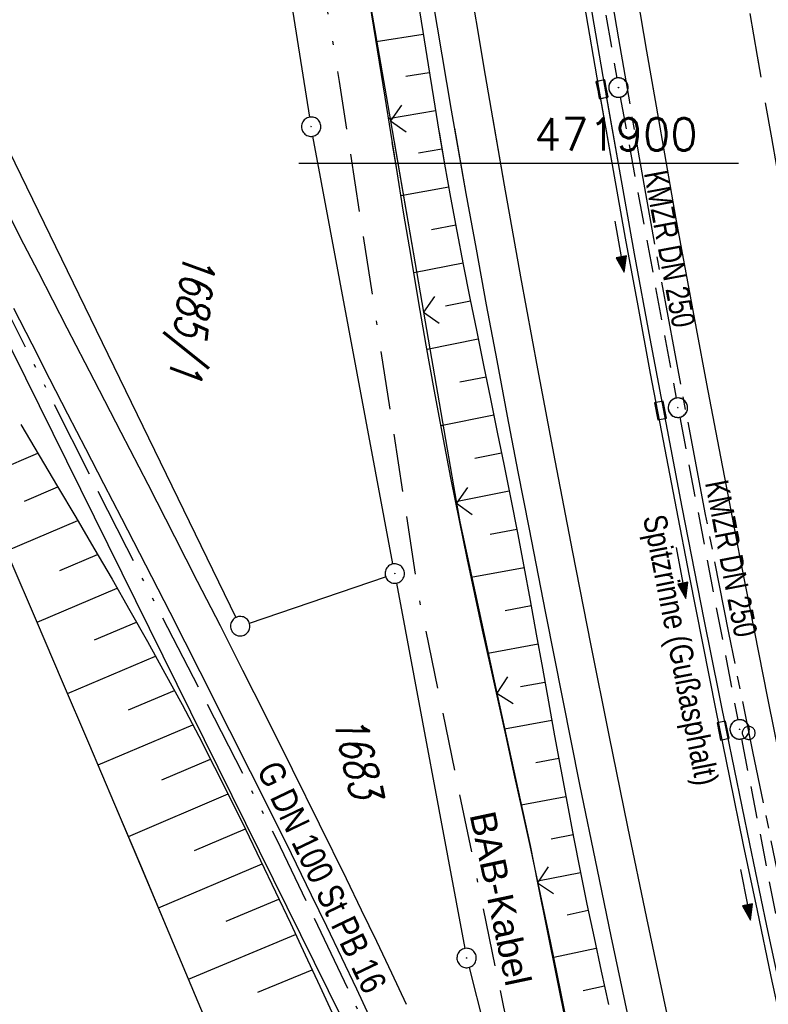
# Model space of a CAD drawing. Extents: x 510637 to 511182, y 471777 to 472747.
# Tile 4 of 42: x 510825 to 510883, y 471835 to 471911. Entities that reach past the tile are written whole.
import ezdxf
from ezdxf.enums import TextEntityAlignment as Align

# ---------------------------------------------------------------- set-up
doc = ezdxf.new("R2010")
doc.units = 0
doc.header["$LTSCALE"] = 10
doc.header["$MEASUREMENT"] = 0
for name, pattern in [('ACAD_ISO13W100', [37, 12, -3, 12, -3, 0.5, -3, 0.5, -3]), ('ACAD_ISO16W100', [73, 15, -6.5, 15, -6.5, 15, -7, 1, -7]), ('ACHSE', [5.5, 4, -0.5, 0.5, -0.5]), ('LT00', [0]), ('LT05', [0.7, 0.5, -0.2]), ('STRICHLINIE2', [0.375, 0.25, -0.125])]:
    doc.linetypes.add(name, pattern=pattern)
doc.layers.get('0').update_dxf_attribs({"linetype": 'LT00'})
for name, color, linetype in [('-AX-020', 250, 'ACHSE'), ('-Halt-Pfeil', 4, 'LT00'), ('-Haltung', 182, 'STRICHLINIE2'), ('-Haltungsbeschriftung', 182, 'LT00'), ('-ST-20-1', 250, 'LT00'), ('BAB-KABEL', 220, 'ACAD_ISO16W100'), ('BAB-KABEL_TEXT', 221, 'Continuous'), ('DFK_AB_L', 21, 'LT00'), ('DFK_AB_P', 7, 'LT00'), ('DFK_FLUR_NR', 250, 'LT00'), ('DFK_GZPKT', 250, 'LT00'), ('DFK_KATASTER', 250, 'LT00'), ('GASLTG', 250, 'ACAD_ISO13W100'), ('GASLTG_TEXT', 250, 'Continuous'), ('RINNE_TEXT', 11, 'Continuous'), ('V94_AFBR_BAB', 250, 'LT00'), ('V94_BOESCH', 250, 'LT00'), ('V94_BOSCHUNG', 250, 'LT00'), ('V94_KA_PRUF', 182, 'LT00'), ('V94_LD_MARK', 250, 'LT00'), ('V94_LG_MARK', 250, 'LT05'), ('V94_RINNE', 182, 'LT00'), ('V94_SINKK', 182, 'LT00'), ('V94_ZAUN', 40, 'LT00'), ('V95_AFBR_BAB', 250, 'LT00'), ('V95_BOESCH', 250, 'LT00'), ('V95_BOSCHUNG', 250, 'LT00'), ('V95_KA_PRUF', 182, 'LT00'), ('V95_LD_MARK', 250, 'LT00'), ('V95_LG_MARK', 250, 'LT05'), ('V95_RASTER', 250, 'LT00'), ('V95_RINNE', 182, 'LT00'), ('V95_SINKK', 182, 'LT00'), ('V95_ZAUN', 40, 'LT00')]:
    doc.layers.add(name, color=color, linetype=linetype)
doc.styles.add('Arial', font='ARIAL.TTF')
doc.styles.add('Beschrift', font='ARIAL.TTF')
doc.styles.add('Haltungsbeschriftung', font='ARIAL.TTF', dxfattribs={"width": 0.75})
doc.styles.get("Standard").update_dxf_attribs({"font": 'romans.shx'})
doc.styles.add('Versorgungsltg', font='ARIAL.TTF', dxfattribs={"width": 0.8, "height": 2})

# ---------------------------------------------------------------- blocks, each defined once
blk = doc.blocks.new('SYMB7010')
at = {"color": 0, "linetype": 'ByBlock'}
for points in [[(-0.031408, 0.499213), (-0.093728, 0.49134), (-0.15457, 0.475719), (-0.212975, 0.452595), (-0.268021, 0.422333), (-0.31884, 0.385411), (-0.36463, 0.342411), (-0.40467, 0.29401), (-0.438329, 0.240973), (-0.465074, 0.184136), (-0.484486, 0.124395), (-0.496256, 0.062692), (-0.5002, 0)], [(-0.5002, 0), (-0.496256, -0.062692), (-0.484486, -0.124395), (-0.465075, -0.184136), (-0.438329, -0.240973), (-0.404671, -0.29401), (-0.36463, -0.342411), (-0.31884, -0.385411), (-0.268021, -0.422333), (-0.212975, -0.452595), (-0.154571, -0.475719), (-0.093728, -0.49134), (-0.031408, -0.499213), (0.031408, -0.499213)], [(0.5002, 0), (0.496256, 0.062692), (0.484485, 0.124395), (0.465074, 0.184136), (0.438329, 0.240973), (0.40467, 0.29401), (0.36463, 0.342411), (0.31884, 0.385411), (0.268021, 0.422333), (0.212975, 0.452595), (0.15457, 0.475719), (0.093728, 0.49134), (0.031408, 0.499213), (-0.031408, 0.499213)], [(0.031408, -0.499213), (0.093728, -0.491341), (0.15457, -0.475719), (0.212975, -0.452595), (0.268021, -0.422333), (0.31884, -0.385411), (0.36463, -0.342411), (0.404671, -0.294011), (0.438329, -0.240974), (0.465075, -0.184136), (0.484486, -0.124395), (0.496256, -0.062692), (0.500201, 0)]]:
    blk.add_lwpolyline(points, dxfattribs=at)
blk = doc.blocks.new('SYMB0003')
at = {"color": 0, "linetype": 'ByBlock'}
for p, q in [((-0.015712, 0), (0.010166, 0.012015)), ((0, -0.021257), (-0.015712, 0)), ((0.010166, 0.012015), (0, -0.021257))]:
    blk.add_line(p, q, dxfattribs=at)
for points in [[(-0.031395, 0.499013), (-0.093691, 0.491144), (-0.154509, 0.475528), (-0.21289, 0.452414), (-0.267913, 0.422164), (-0.318712, 0.385257), (-0.364484, 0.342274), (-0.404509, 0.293893), (-0.438154, 0.240877), (-0.464888, 0.184062), (-0.484292, 0.124345), (-0.496058, 0.062667), (-0.5, 0)], [(-0.5, 0), (-0.496058, -0.062667), (-0.484292, -0.124345), (-0.464888, -0.184062), (-0.438154, -0.240877), (-0.404509, -0.293893), (-0.364485, -0.342274), (-0.318712, -0.385257), (-0.267914, -0.422164), (-0.21289, -0.452414), (-0.154509, -0.475529), (-0.093691, -0.491144), (-0.031395, -0.499014), (0.031395, -0.499014)], [(0.5, 0), (0.496057, 0.062667), (0.484292, 0.124345), (0.464888, 0.184062), (0.438153, 0.240877), (0.404509, 0.293893), (0.364484, 0.342274), (0.318712, 0.385257), (0.267913, 0.422164), (0.21289, 0.452414), (0.154509, 0.475528), (0.093691, 0.491144), (0.031395, 0.499013), (-0.031395, 0.499013)], [(0.031395, -0.499014), (0.093691, -0.491144), (0.154509, -0.475529), (0.21289, -0.452414), (0.267914, -0.422164), (0.318712, -0.385257), (0.364485, -0.342274), (0.404509, -0.293893), (0.438154, -0.240877), (0.464889, -0.184062), (0.484292, -0.124345), (0.496058, -0.062667), (0.5, 0)]]:
    blk.add_lwpolyline(points, dxfattribs=at)
blk = doc.blocks.new('SYMB0002')
at = {"color": 0, "linetype": 'ByBlock'}
for points in [[(-0.031395, 0.499013), (-0.093691, 0.491144), (-0.154509, 0.475528), (-0.21289, 0.452414), (-0.267913, 0.422164), (-0.318712, 0.385257), (-0.364484, 0.342274), (-0.404509, 0.293893), (-0.438154, 0.240877), (-0.464888, 0.184062), (-0.484292, 0.124345), (-0.496058, 0.062667), (-0.5, 0)], [(-0.5, 0), (-0.496058, -0.062667), (-0.484292, -0.124345), (-0.464888, -0.184062), (-0.438154, -0.240877), (-0.404509, -0.293893), (-0.364485, -0.342274), (-0.318712, -0.385257), (-0.267914, -0.422164), (-0.21289, -0.452414), (-0.154509, -0.475529), (-0.093691, -0.491144), (-0.031395, -0.499014), (0.031395, -0.499014)], [(0.5, 0), (0.496057, 0.062667), (0.484292, 0.124345), (0.464888, 0.184062), (0.438153, 0.240877), (0.404509, 0.293893), (0.364484, 0.342274), (0.318712, 0.385257), (0.267913, 0.422164), (0.21289, 0.452414), (0.154509, 0.475528), (0.093691, 0.491144), (0.031395, 0.499013), (-0.031395, 0.499013)], [(0.031395, -0.499014), (0.093691, -0.491144), (0.154509, -0.475529), (0.21289, -0.452414), (0.267914, -0.422164), (0.318712, -0.385257), (0.364485, -0.342274), (0.404509, -0.293893), (0.438154, -0.240877), (0.464889, -0.184062), (0.484292, -0.124345), (0.496058, -0.062667), (0.5, 0)]]:
    blk.add_lwpolyline(points, dxfattribs=at)
blk = doc.blocks.new('SYMB0652')
at = {"color": 0, "linetype": 'ByBlock'}
blk.add_lwpolyline([(-0.15, -0.075), (0.15, -0.075), (0.15, 0.075), (-0.15, 0.075), (-0.15, -0.075)], dxfattribs=at)
blk = doc.blocks.new('SYMB0024')
at = {"color": 0, "linetype": 'ByBlock'}
for p, q in [((-0.5, 0.5), (0, 0)), ((0, 0), (0.5, 0.5))]:
    blk.add_line(p, q, dxfattribs=at)
blk = doc.blocks.new('SYMB0070')
at = {"color": 0, "linetype": 'ByBlock'}
for p, q in [((-0.5, 0), (0.2, 0)), ((0.5, 0), (0.2, 0.1)), ((0.2, 0.1), (0.2, 0)), ((0.468, 0), (0.21, 0.086)), ((0.21, 0.086), (0.21, -0.086)), ((0.21, -0.086), (0.468, 0)), ((0.22, -0.072), (0.437, 0)), ((0.23, -0.058), (0.405, 0)), ((0.24, -0.045), (0.374, 0)), ((0.342, 0), (0.25, 0.031)), ((0.25, 0.031), (0.25, -0.031)), ((0.25, -0.031), (0.342, 0)), ((0.26, -0.017), (0.31, 0)), ((0.27, -0.003), (0.279, 0))]:
    blk.add_line(p, q, dxfattribs=at)
for points in [[(0.2, 0), (0.2, -0.1), (0.5, 0)], [(0.437, 0), (0.22, 0.072), (0.22, -0.072)], [(0.405, 0), (0.23, 0.058), (0.23, -0.058)], [(0.374, 0), (0.24, 0.045), (0.24, -0.045)], [(0.31, 0), (0.26, 0.017), (0.26, -0.017)], [(0.279, 0), (0.27, 0.003), (0.27, -0.003)]]:
    blk.add_lwpolyline(points, dxfattribs=at)

msp = doc.modelspace()

# ---------------------------------------------------------------- linework, layer by layer
at = {"layer": '-AX-020', "ltscale": 0.2, "flags": 128}
msp.add_lwpolyline([(511023.585, 472714.433), (511020.976, 472710.349), (511016.012, 472702.431), (511011.117, 472694.472), (511006.29, 472686.471), (511001.532, 472678.429), (510996.842, 472670.347), (510992.223, 472662.225), (510987.672, 472654.063), (510983.192, 472645.863), (510978.782, 472637.625), (510974.443, 472629.349), (510970.175, 472621.036), (510965.978, 472612.687), (510961.853, 472604.303), (510957.799, 472595.883), (510953.818, 472587.43), (510949.91, 472578.942), (510946.074, 472570.422), (510942.311, 472561.868), (510938.622, 472553.283), (510935.007, 472544.666), (510931.465, 472536.02), (510927.997, 472527.343), (510924.604, 472518.636), (510921.286, 472509.901), (510918.042, 472501.138), (510914.874, 472492.347), (510911.781, 472483.529), (510908.763, 472474.686), (510905.821, 472465.817), (510902.956, 472456.923), (510900.166, 472448.004), (510897.454, 472439.062), (510894.817, 472430.098), (510892.258, 472421.111), (510889.776, 472412.102), (510887.37, 472403.073), (510885.043, 472394.023), (510882.792, 472384.954), (510880.62, 472375.866), (510878.525, 472366.759), (510876.509, 472357.635), (510874.57, 472348.494), (510872.71, 472339.337), (510870.929, 472330.164), (510869.226, 472320.976), (510867.602, 472311.774), (510866.056, 472302.558), (510864.59, 472293.33), (510863.202, 472284.089), (510861.894, 472274.837), (510860.665, 472265.574), (510859.516, 472256.301), (510858.445, 472247.018), (510857.455, 472237.726), (510856.544, 472228.427), (510855.712, 472219.119), (510854.96, 472209.806), (510854.288, 472200.485), (510853.696, 472191.159), (510853.184, 472181.829), (510852.752, 472172.495), (510852.399, 472163.157), (510852.127, 472153.817), (510851.934, 472144.475), (510851.822, 472135.131), (510851.789, 472125.787), (510851.836, 472116.443), (510851.964, 472107.1), (510852.009, 472104.711), (510852.237, 472095.37), (510852.543, 472086.03), (510852.927, 472076.694), (510853.387, 472067.361), (510853.922, 472058.032), (510854.53, 472048.707), (510855.21, 472039.388), (510855.961, 472030.074), (510856.782, 472020.766), (510857.671, 472011.464), (510858.627, 472002.169), (510859.649, 471992.88), (510860.734, 471983.599), (510861.883, 471974.326), (510863.094, 471965.06), (510864.364, 471955.802), (510865.694, 471946.554), (510867.082, 471937.313), (510868.525, 471928.081), (510870.024, 471918.857), (510871.577, 471909.643), (510873.182, 471900.438), (510874.839, 471891.241), (510876.545, 471882.054), (510878.3, 471872.876), (510880.102, 471863.708), (510881.95, 471854.548), (510883.842, 471845.397), (510885.778, 471836.255), (510887.756, 471827.123), (510889.775, 471817.999), (510891.834, 471808.885), (510893.93, 471799.779), (510894.29, 471798.245)], dxfattribs=at)
at = {"layer": '-Haltung'}
for p, q in [((510867.395, 471929.922), (510871.454, 471906.602)), ((510871.72, 471905.126), (510876.043, 471881.857)), ((510876.322, 471880.383), (510880.816, 471856.991)), ((510881.1, 471855.518), (510885.599, 471832.398))]:
    msp.add_line(p, q, dxfattribs=at)
at = {"layer": 'BAB-KABEL', "ltscale": 0.03, "flags": 128}
msp.add_lwpolyline([(511002.276, 472716.921), (510983.876, 472687.185), (510959.577, 472643.761), (510934.3, 472604.326), (510904.804, 472574.327), (510913.914, 472558.288), (510911.702, 472550.665), (510911.228, 472549.239), (510895.971, 472514.712), (510882.655, 472477.924), (510872.403, 472460.753), (510857.497, 472432.352), (510836.101, 472381.12), (510836.281, 472368.894), (510832.944, 472355.972), (510830.181, 472332.026), (510848.219, 472325.537), (510838.512, 472271.416), (510831.965, 472215.431), (510830.702, 472169.392), (510828.833, 472118.665), (510829.075, 472067.625), (510833.949, 472011.739), (510842.444, 471951.437), (510849.978, 471906.34), (510856.18, 471866.272), (510867.229, 471812.821), (510870.202, 471801.057)], dxfattribs=at)
at = {"layer": 'DFK_AB_L'}
for p, q in [((510847.703, 471903.581), (510836.997, 471971.309)), ((510854.143, 471869.038), (510847.958, 471902.103)), ((510854.418, 471867.563), (510859.703, 471839.318)), ((510860.025, 471837.853), (510869.325, 471801.16))]:
    msp.add_line(p, q, dxfattribs=at)
at = {"layer": 'DFK_KATASTER'}
for p, q in [((510820.739, 471908.546), (510842.002, 471864.904)), ((510814.433, 471906.158), (510850.188, 471833.932)), ((510843.04, 471864.472), (510853.57, 471868.058))]:
    msp.add_line(p, q, dxfattribs=at)
at = {"layer": 'GASLTG', "ltscale": 0.05, "flags": 128}
msp.add_lwpolyline([(510864.003, 471801.781), (510861.124, 471810.981), (510858.561, 471818.798), (510854.878, 471827.359), (510845.16, 471847.744), (510833.546, 471870.289), (510820.88, 471895.409), (510815.24, 471907.038), (510808.358, 471924.03), (510802.872, 471939.393), (510802.872, 471939.394), (510798.877, 471951.675), (510793.309, 471966.521), (510784.312, 471985.424), (510781.453, 471991.407), (510778.337, 471998.292), (510771.885, 472013.183), (510768.45, 472022.051), (510766.762, 472026.94), (510765.708, 472032.523), (510765.073, 472039.474), (510765.007, 472043.672), (510765.497, 472052.735), (510767.03, 472075.695), (510768.152, 472090.498), (510768.954, 472106.367), (510769.793, 472115.591), (510770.667, 472126.567), (510771.317, 472148.212), (510771.584, 472157.803), (510771.097, 472167.013), (510769.348, 472174.788), (510767.647, 472179.412), (510763.262, 472188.418), (510757.58, 472201.108), (510751.263, 472211.431), (510743.882, 472222.106), (510737.555, 472230.63), (510732.717, 472236.298), (510725.099, 472246.12), (510721.861, 472251.101), (510719.59, 472257.553), (510718.778, 472259.466), (510717.405, 472264.423), (510716.346, 472272.744), (510715.921, 472281.649), (510715.979, 472283.898), (510715.887, 472284.674), (510717.412, 472290.695), (510722.259, 472309.767), (510722.713, 472313.225), (510723.168, 472322.553), (510723.115, 472323.592), (510721.849, 472330.197), (510719.118, 472338.66), (510716.169, 472345.621), (510715.251, 472348.079), (510710.6, 472357.015), (510707.862, 472361.495), (510701.865, 472369.636), (510700.872, 472370.864)], dxfattribs=at)
at = {"layer": 'V94_AFBR_BAB'}
for points in [[(510879.91, 471799.924), (510879.262, 471802.736), (510878.281, 471807.016), (510877.309, 471811.297), (510876.346, 471815.581), (510875.393, 471819.867), (510874.276, 471824.964), (510873.176, 471830.065), (510872.09, 471835.17), (510871.019, 471840.277), (510869.96, 471845.387), (510868.609, 471851.997), (510867.277, 471858.611), (510865.963, 471865.228), (510864.666, 471871.849), (510863.833, 471876.15), (510863.007, 471880.453), (510862.191, 471884.757), (510861.386, 471889.063), (510860.593, 471893.372), (510859.814, 471897.683), (510858.68, 471904.109), (510857.578, 471910.541), (510856.506, 471916.977)], [(510896.35, 471798.005), (510895.358, 471802.257), (510894.159, 471807.445), (510892.972, 471812.637), (510891.798, 471817.831), (510890.64, 471823.029), (510888.807, 471831.417), (510887.015, 471839.815), (510885.265, 471848.221), (510884.198, 471853.446), (510883.146, 471858.674), (510882.107, 471863.904), (510881.08, 471869.137), (510880.064, 471874.372), (510879.239, 471878.664), (510878.423, 471882.958), (510877.615, 471887.254), (510876.819, 471891.552), (510876.034, 471895.852), (510875.263, 471900.154), (510874.514, 471904.416), (510873.778, 471908.681), (510873.054, 471912.948)], [(510855.201, 471834.98), (510854.054, 471837.418), (510852.893, 471839.851), (510851.722, 471842.278), (510850.543, 471844.701), (510848.472, 471848.925), (510846.385, 471853.14), (510844.283, 471857.347), (510842.542, 471860.801), (510840.791, 471864.251), (510839.033, 471867.697), (510837.269, 471871.141), (510835.196, 471875.175), (510833.118, 471879.207), (510831.037, 471883.237), (510828.953, 471887.267), (510827.832, 471889.433), (510826.714, 471891.6), (510825.6, 471893.77), (510824.494, 471895.943)], [(510824.789, 471888.813), (510826.201, 471886.046), (510827.585, 471883.349), (510828.974, 471880.654), (510830.365, 471877.96), (510831.756, 471875.267), (510833.147, 471872.573), (510834.535, 471869.877), (510836.872, 471865.312), (510839.197, 471860.74), (510841.51, 471856.162), (510843.101, 471852.995), (510844.684, 471849.825), (510846.258, 471846.649), (510847.821, 471843.468), (510848.997, 471841.05), (510850.163, 471838.626), (510851.316, 471836.197), (510852.454, 471833.761)]]:
    msp.add_lwpolyline(points, dxfattribs=at)
at = {"layer": 'V94_BOESCH'}
for points in [[(510867.864, 471832.194), (510867.116, 471835.97), (510866.346, 471839.742), (510865.557, 471843.51), (510864.75, 471847.274), (510864.143, 471850.052), (510863.529, 471852.829), (510862.913, 471855.604), (510862.295, 471858.38), (510861.681, 471861.156), (510861.072, 471863.934), (510860.472, 471866.713), (510859.883, 471869.494), (510859.309, 471872.279), (510858.629, 471875.69), (510857.973, 471879.107), (510857.339, 471882.528), (510856.723, 471885.952), (510856.125, 471889.38), (510855.541, 471892.81), (510854.97, 471896.243), (510854.408, 471899.677), (510853.969, 471902.394), (510853.533, 471905.111), (510853.097, 471907.828), (510852.66, 471910.545), (510852.219, 471913.261)], [(510856.043, 471912.779), (510856.445, 471910.207), (510856.853, 471907.635), (510857.27, 471905.065), (510857.699, 471902.497), (510858.141, 471899.932), (510858.6, 471897.37), (510859.084, 471894.773), (510859.585, 471892.178), (510860.099, 471889.586), (510860.622, 471886.996), (510861.151, 471884.406), (510861.683, 471881.817), (510862.214, 471879.228), (510862.74, 471876.638), (510863.259, 471874.046), (510863.766, 471871.452), (510864.263, 471868.841), (510864.748, 471866.227), (510865.225, 471863.613), (510865.697, 471860.997), (510866.168, 471858.381), (510866.641, 471855.766), (510867.119, 471853.151), (510867.606, 471850.539), (510868.105, 471847.929), (510868.62, 471845.322), (510869.149, 471842.736), (510869.693, 471840.153), (510870.251, 471837.572), (510870.819, 471834.994)], [(510825.353, 471879.811), (510826.776, 471877.426), (510828.197, 471875.039), (510829.612, 471872.65), (510831.019, 471870.257), (510832.414, 471867.857), (510833.795, 471865.45), (510835.159, 471863.035), (510836.504, 471860.609), (510837.826, 471858.172), (510839.122, 471855.721), (510840.35, 471853.338), (510841.555, 471850.942), (510842.74, 471848.537), (510843.908, 471846.122), (510845.062, 471843.699), (510846.206, 471841.27), (510847.343, 471838.837), (510848.475, 471836.4), (510849.406, 471834.392)], [(510848.497, 471810.952), (510847.355, 471814.468), (510846.123, 471817.954), (510844.802, 471821.406), (510843.392, 471824.824), (510841.707, 471828.864), (510840.02, 471832.904), (510838.33, 471836.942), (510836.635, 471840.978), (510834.635, 471845.718), (510832.627, 471850.456), (510830.613, 471855.19), (510828.592, 471859.921), (510826.567, 471864.651), (510824.539, 471869.38), (510822.509, 471874.107), (510820.477, 471878.834)]]:
    msp.add_lwpolyline(points, dxfattribs=at)
at = {"layer": 'V94_BOSCHUNG'}
for p, q in [((510856.484, 471909.962), (510852.846, 471909.389)), ((510856.954, 471907.008), (510855.139, 471906.713)), ((510857.437, 471904.056), (510853.8, 471903.447)), ((510857.935, 471901.116), (510856.108, 471900.792)), ((510858.455, 471898.17), (510854.763, 471897.498)), ((510858.997, 471895.237), (510857.126, 471894.879)), ((510859.562, 471892.3), (510855.754, 471891.552)), ((510860.143, 471889.366), (510858.203, 471888.975)), ((510860.738, 471886.426), (510856.781, 471885.629)), ((510861.34, 471883.486), (510859.326, 471883.081)), ((510861.943, 471880.548), (510857.857, 471879.725)), ((510821.882, 471875.565), (510826.673, 471877.599)), ((510862.543, 471877.608), (510860.481, 471877.193)), ((510825.644, 471873.903), (510828.222, 471874.998)), ((510863.137, 471874.658), (510858.994, 471873.843)), ((510824.25, 471870.052), (510829.764, 471872.393)), ((510863.717, 471871.705), (510861.653, 471871.309)), ((510828.364, 471868.54), (510831.295, 471869.784)), ((510864.28, 471868.749), (510860.201, 471867.984)), ((510826.616, 471864.538), (510832.811, 471867.169)), ((510864.826, 471865.799), (510862.828, 471865.425)), ((510831.053, 471863.163), (510834.309, 471864.545)), ((510865.365, 471862.839), (510861.468, 471862.126)), ((510828.977, 471859.022), (510835.784, 471861.913)), ((510865.897, 471859.886), (510864.006, 471859.54)), ((510833.694, 471857.766), (510837.234, 471859.269)), ((510831.331, 471853.503), (510838.654, 471856.613)), ((510866.429, 471856.934), (510862.766, 471856.264)), ((510836.273, 471852.342), (510840.041, 471853.943)), ((510866.965, 471853.991), (510865.192, 471853.659)), ((510833.677, 471847.981), (510841.397, 471851.259)), ((510867.512, 471851.042), (510864.067, 471850.395)), ((510838.786, 471846.891), (510842.726, 471848.564)), ((510868.072, 471848.103), (510866.391, 471847.779)), ((510836.013, 471842.454), (510844.033, 471845.86)), ((510868.651, 471845.168), (510865.344, 471844.514)), ((510841.25, 471841.419), (510845.328, 471843.137)), ((510869.251, 471842.246), (510867.609, 471841.904)), ((510838.329, 471836.946), (510846.609, 471840.409)), ((510869.872, 471839.319), (510866.578, 471838.617)), ((510843.683, 471835.933), (510847.883, 471837.676)), ((510870.509, 471836.396), (510868.843, 471836.032))]:
    msp.add_line(p, q, dxfattribs=at)
at = {"layer": 'V94_LD_MARK'}
msp.add_lwpolyline([(510883.082, 471799.554), (510882.49, 471802.11), (510880.399, 471811.302), (510878.345, 471820.502), (510876.799, 471827.551), (510875.276, 471834.604), (510873.777, 471841.663), (510872.303, 471848.727), (510870.856, 471855.796), (510869.435, 471862.871), (510868.043, 471869.951), (510866.68, 471877.036), (510865.346, 471884.127), (510864.044, 471891.224), (510862.774, 471898.327), (510861.304, 471906.795), (510859.88, 471915.271)], dxfattribs=at)
at = {"layer": 'V94_LG_MARK', "flags": 128}
msp.add_lwpolyline([(510905.179, 471796.974), (510904.658, 471799.183), (510903.645, 471803.519), (510902.639, 471807.857), (510901.641, 471812.197), (510900.653, 471816.539), (510899.676, 471820.884), (510898.711, 471825.231), (510897.613, 471830.251), (510896.531, 471835.275), (510895.464, 471840.302), (510894.412, 471845.332), (510893.372, 471850.365), (510890.766, 471863.26), (510888.237, 471876.17), (510887.249, 471881.329), (510886.275, 471886.49), (510885.315, 471891.654), (510884.37, 471896.82), (510883.441, 471901.99), (510882.334, 471908.286), (510881.251, 471914.586), (510880.191, 471920.89), (510879.154, 471927.198), (510878.474, 471931.41), (510877.805, 471935.624), (510877.149, 471939.84), (510876.507, 471944.059), (510875.881, 471948.279), (510875.272, 471952.502), (510874.8, 471955.871), (510874.337, 471959.241), (510873.884, 471962.612), (510873.437, 471965.984), (510872.995, 471969.357), (510872.557, 471972.73), (510871.754, 471978.936)], dxfattribs=at)
at = {"layer": 'V94_RINNE'}
for points in [[(510868.938, 471912.321), (510870.04, 471905.882), (510871.171, 471899.449), (510872.112, 471894.22), (510873.071, 471888.995), (510874.046, 471883.773), (510875.035, 471878.553), (510876.038, 471873.336), (510877.051, 471868.129), (510878.077, 471862.924), (510879.116, 471857.723), (510880.17, 471852.524), (510881.239, 471847.328), (510882.302, 471842.244), (510883.38, 471837.164), (510884.472, 471832.087), (510885.577, 471827.012), (510886.694, 471821.94), (510888.14, 471815.452), (510889.604, 471808.967), (510891.084, 471802.486), (510892, 471798.512)], [(510892.546, 471798.449), (510892.087, 471800.425), (510891.091, 471804.745), (510890.101, 471809.066), (510889.118, 471813.389), (510888.144, 471817.713), (510887.179, 471822.04), (510885.786, 471828.377), (510884.414, 471834.719), (510883.064, 471841.065), (510881.735, 471847.416), (510879.957, 471856.076), (510878.217, 471864.744), (510876.516, 471873.419), (510875.264, 471879.946), (510874.036, 471886.477), (510872.832, 471893.013), (510871.654, 471899.554), (510870.524, 471905.98), (510869.42, 471912.411)]]:
    msp.add_lwpolyline(points, dxfattribs=at)
at = {"layer": 'V94_ZAUN'}
for p, q in [((510853.957, 471903.294), (510856.511, 471888.513)), ((510856.511, 471888.513), (510859.064, 471873.732)), ((510865.327, 471844.394), (510868.275, 471829.687))]:
    msp.add_line(p, q, dxfattribs=at)
for points in [[(510851.399, 471918.074), (510851.77, 471915.957), (510853.957, 471903.294)], [(510859.064, 471873.732), (510859.313, 471872.289), (510862.188, 471859.062)], [(510862.188, 471859.062), (510864.749, 471847.277), (510865.327, 471844.394)]]:
    msp.add_lwpolyline(points, dxfattribs=at)
at = {"layer": 'V95_AFBR_BAB'}
for points in [[(510896.35, 471798.005), (510895.358, 471802.257), (510894.159, 471807.446), (510892.972, 471812.637), (510891.798, 471817.831), (510890.64, 471823.029), (510888.807, 471831.417), (510887.015, 471839.815), (510885.265, 471848.221), (510884.198, 471853.446), (510883.146, 471858.674), (510882.107, 471863.904), (510881.08, 471869.137), (510880.064, 471874.372), (510879.239, 471878.664), (510878.423, 471882.958), (510877.615, 471887.254), (510876.819, 471891.552), (510876.034, 471895.852), (510875.263, 471900.154), (510874.514, 471904.416), (510874.211, 471906.172)], [(510879.91, 471799.924), (510879.262, 471802.736), (510878.281, 471807.016), (510877.309, 471811.297), (510876.346, 471815.581), (510875.393, 471819.867), (510874.276, 471824.964), (510873.176, 471830.066), (510872.09, 471835.17), (510871.019, 471840.277), (510869.96, 471845.387), (510868.609, 471851.997), (510867.277, 471858.611), (510865.963, 471865.228), (510864.666, 471871.849), (510863.833, 471876.15), (510863.007, 471880.453), (510862.191, 471884.757), (510861.386, 471889.063), (510860.593, 471893.372), (510859.814, 471897.683), (510858.925, 471902.722)], [(510855.201, 471834.98), (510854.054, 471837.418), (510852.893, 471839.851), (510851.722, 471842.278), (510850.543, 471844.701), (510848.472, 471848.925), (510846.385, 471853.14), (510844.283, 471857.347), (510842.542, 471860.801), (510840.791, 471864.251), (510839.033, 471867.697), (510837.269, 471871.141), (510835.196, 471875.175), (510833.118, 471879.207), (510831.037, 471883.237), (510828.953, 471887.267), (510827.832, 471889.433), (510826.714, 471891.6), (510825.6, 471893.77), (510824.946, 471895.054)], [(510824.789, 471888.813), (510826.201, 471886.046), (510827.585, 471883.349), (510828.974, 471880.654), (510830.365, 471877.96), (510831.756, 471875.267), (510833.147, 471872.573), (510834.535, 471869.877), (510836.872, 471865.312), (510839.197, 471860.74), (510841.51, 471856.162), (510843.101, 471852.996), (510844.684, 471849.825), (510846.258, 471846.649), (510847.821, 471843.468), (510848.997, 471841.05), (510850.163, 471838.626), (510851.316, 471836.197), (510852.454, 471833.761)]]:
    msp.add_lwpolyline(points, dxfattribs=at)
at = {"layer": 'V95_BOESCH'}
for points in [[(510857.707, 471902.447), (510858.141, 471899.932), (510858.6, 471897.37), (510859.084, 471894.773), (510859.585, 471892.178), (510860.099, 471889.586), (510860.622, 471886.996), (510861.151, 471884.406), (510861.683, 471881.817), (510862.213, 471879.228), (510862.74, 471876.638), (510863.259, 471874.046), (510863.766, 471871.452), (510864.263, 471868.841), (510864.748, 471866.227), (510865.225, 471863.613), (510865.697, 471860.997), (510866.168, 471858.381), (510866.641, 471855.766), (510867.119, 471853.151), (510867.606, 471850.539), (510868.105, 471847.929), (510868.62, 471845.322), (510869.149, 471842.736), (510869.693, 471840.153), (510870.251, 471837.572), (510870.819, 471834.994)], [(510867.864, 471832.194), (510867.116, 471835.97), (510866.346, 471839.742), (510865.557, 471843.51), (510864.75, 471847.274), (510864.143, 471850.052), (510863.529, 471852.829), (510862.913, 471855.604), (510862.295, 471858.38), (510861.681, 471861.156), (510861.072, 471863.934), (510860.472, 471866.713), (510859.883, 471869.494), (510859.309, 471872.279), (510858.629, 471875.69), (510857.973, 471879.107), (510857.339, 471882.528), (510856.723, 471885.952), (510856.125, 471889.38), (510855.541, 471892.81), (510854.97, 471896.243), (510854.408, 471899.677), (510854.092, 471901.631)], [(510825.353, 471879.811), (510826.776, 471877.426), (510828.197, 471875.039), (510829.612, 471872.65), (510831.019, 471870.257), (510832.414, 471867.857), (510833.795, 471865.45), (510835.159, 471863.035), (510836.504, 471860.609), (510837.826, 471858.172), (510839.122, 471855.721), (510840.35, 471853.338), (510841.555, 471850.943), (510842.74, 471848.537), (510843.908, 471846.122), (510845.062, 471843.699), (510846.206, 471841.27), (510847.343, 471838.837), (510848.475, 471836.4), (510849.406, 471834.392)], [(510848.497, 471810.952), (510847.355, 471814.468), (510846.123, 471817.954), (510844.802, 471821.406), (510843.392, 471824.824), (510841.707, 471828.864), (510840.02, 471832.904), (510838.33, 471836.942), (510836.635, 471840.978), (510834.635, 471845.719), (510832.627, 471850.456), (510830.613, 471855.19), (510828.592, 471859.921), (510826.567, 471864.651), (510824.539, 471869.38), (510822.509, 471874.107), (510820.477, 471878.834)]]:
    msp.add_lwpolyline(points, dxfattribs=at)
at = {"layer": 'V95_BOSCHUNG'}
for p, q in [((510857.935, 471901.116), (510856.108, 471900.792)), ((510858.455, 471898.17), (510854.763, 471897.498)), ((510858.997, 471895.237), (510857.126, 471894.879)), ((510859.562, 471892.3), (510855.754, 471891.552)), ((510860.143, 471889.366), (510858.203, 471888.975)), ((510860.738, 471886.426), (510856.781, 471885.629)), ((510861.34, 471883.486), (510859.326, 471883.081)), ((510861.943, 471880.548), (510857.857, 471879.725)), ((510821.882, 471875.565), (510826.673, 471877.599)), ((510862.543, 471877.608), (510860.481, 471877.193)), ((510825.644, 471873.903), (510828.222, 471874.998)), ((510863.137, 471874.658), (510858.994, 471873.843)), ((510824.25, 471870.052), (510829.764, 471872.393)), ((510863.717, 471871.705), (510861.653, 471871.309)), ((510828.364, 471868.54), (510831.295, 471869.784)), ((510864.28, 471868.749), (510860.201, 471867.984)), ((510826.616, 471864.538), (510832.811, 471867.169)), ((510864.826, 471865.799), (510862.828, 471865.425)), ((510831.053, 471863.163), (510834.309, 471864.545)), ((510865.365, 471862.839), (510861.468, 471862.126)), ((510828.977, 471859.022), (510835.784, 471861.913)), ((510865.897, 471859.886), (510864.006, 471859.54)), ((510833.694, 471857.766), (510837.234, 471859.269)), ((510831.331, 471853.503), (510838.654, 471856.613)), ((510866.429, 471856.934), (510862.766, 471856.264)), ((510836.273, 471852.343), (510840.041, 471853.943)), ((510866.965, 471853.991), (510865.192, 471853.659)), ((510833.677, 471847.981), (510841.397, 471851.259)), ((510867.512, 471851.042), (510864.067, 471850.395)), ((510838.786, 471846.891), (510842.726, 471848.564)), ((510868.072, 471848.103), (510866.391, 471847.779)), ((510836.013, 471842.454), (510844.033, 471845.86)), ((510868.651, 471845.168), (510865.344, 471844.514)), ((510841.25, 471841.419), (510845.328, 471843.137)), ((510869.251, 471842.246), (510867.609, 471841.904)), ((510838.329, 471836.946), (510846.609, 471840.409)), ((510869.872, 471839.319), (510866.578, 471838.617)), ((510843.683, 471835.933), (510847.883, 471837.676)), ((510870.509, 471836.396), (510868.843, 471836.032))]:
    msp.add_line(p, q, dxfattribs=at)
at = {"layer": 'V95_LD_MARK'}
msp.add_lwpolyline([(510883.082, 471799.554), (510882.49, 471802.11), (510880.399, 471811.302), (510878.345, 471820.502), (510876.799, 471827.551), (510875.276, 471834.604), (510873.777, 471841.663), (510872.303, 471848.727), (510870.856, 471855.796), (510869.435, 471862.871), (510868.043, 471869.951), (510866.68, 471877.036), (510865.346, 471884.127), (510864.044, 471891.224), (510862.774, 471898.327), (510861.895, 471903.392)], dxfattribs=at)
at = {"layer": 'V95_LG_MARK', "flags": 128}
msp.add_lwpolyline([(510905.179, 471796.974), (510904.658, 471799.183), (510903.645, 471803.519), (510902.639, 471807.857), (510901.641, 471812.197), (510900.653, 471816.539), (510899.676, 471820.884), (510898.711, 471825.231), (510897.613, 471830.251), (510896.531, 471835.275), (510895.464, 471840.302), (510894.412, 471845.332), (510893.372, 471850.365), (510890.766, 471863.26), (510888.237, 471876.17), (510887.249, 471881.329), (510886.275, 471886.49), (510885.315, 471891.654), (510884.37, 471896.82), (510883.441, 471901.99), (510882.381, 471908.016)], dxfattribs=at)
at = {"layer": 'V95_RASTER'}
msp.add_line((510880.873, 471900), (510846.865, 471900), dxfattribs=at)
at = {"layer": 'V95_RINNE'}
for points in [[(510870.15, 471905.256), (510871.171, 471899.449), (510872.112, 471894.22), (510873.071, 471888.995), (510874.046, 471883.773), (510875.035, 471878.553), (510876.038, 471873.336), (510877.051, 471868.129), (510878.077, 471862.924), (510879.116, 471857.723), (510880.17, 471852.524), (510881.239, 471847.328), (510882.302, 471842.244), (510883.38, 471837.164), (510884.472, 471832.087), (510885.577, 471827.012), (510886.694, 471821.94), (510888.14, 471815.452), (510889.604, 471808.967), (510891.084, 471802.486), (510892, 471798.512)], [(510892.546, 471798.449), (510892.087, 471800.425), (510891.091, 471804.745), (510890.101, 471809.066), (510889.118, 471813.389), (510888.144, 471817.713), (510887.179, 471822.04), (510885.786, 471828.377), (510884.414, 471834.719), (510883.064, 471841.065), (510881.735, 471847.416), (510879.957, 471856.076), (510878.217, 471864.744), (510876.516, 471873.419), (510875.264, 471879.946), (510874.036, 471886.477), (510872.832, 471893.013), (510871.654, 471899.554), (510870.632, 471905.364)]]:
    msp.add_lwpolyline(points, dxfattribs=at)
at = {"layer": 'V95_ZAUN'}
for p, q in [((510854.239, 471901.665), (510856.511, 471888.513)), ((510856.511, 471888.513), (510859.064, 471873.732)), ((510865.327, 471844.394), (510868.275, 471829.687))]:
    msp.add_line(p, q, dxfattribs=at)
for points in [[(510859.064, 471873.732), (510859.313, 471872.289), (510862.188, 471859.062)], [(510862.188, 471859.062), (510864.749, 471847.277), (510865.327, 471844.394)]]:
    msp.add_lwpolyline(points, dxfattribs=at)

# ---------------------------------------------------------------- block references
at = {"layer": '-Halt-Pfeil', "yscale": 4, "zscale": 4}
for p, xscale, rotation in [((510871.657, 471893.569), 3.999999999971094, 280.5261639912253), ((510876.413, 471868.346), 4.000000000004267, 280.8745439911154), ((510881.405, 471843.467), 4.000000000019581, 281.0105639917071)]:
    msp.add_blockref('SYMB0070', p, dxfattribs=dict(at, xscale=xscale, rotation=rotation))
at = {"layer": '-ST-20-1', "rotation": 258.929999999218}
msp.add_blockref('SYMB0002', (510881.658, 471855.979), dxfattribs=at)
at = {"layer": 'DFK_AB_P', "xscale": 1.499999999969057, "yscale": 1.5, "zscale": 1.5, "rotation": 251.2881100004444}
for p in [(510847.82, 471902.84), (510854.28, 471868.3), (510859.84, 471838.58)]:
    msp.add_blockref('SYMB0003', p, dxfattribs=at)
at = {"layer": 'DFK_GZPKT', "xscale": 1.499999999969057, "yscale": 1.5, "zscale": 1.5, "rotation": 251.2881100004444}
msp.add_blockref('SYMB7010', (510842.33, 471864.23), dxfattribs=at)
at = {"layer": 'V94_KA_PRUF', "xscale": 1.500000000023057, "yscale": 1.5, "zscale": 1.5, "rotation": 263.3409047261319}
for p in [(510871.583, 471905.863), (510876.18, 471881.12), (510880.957, 471856.254)]:
    msp.add_blockref('SYMB0003', p, dxfattribs=at)
at = {"layer": 'V94_SINKK', "zscale": 4.5}
for p, xscale, yscale, rotation in [((510870.32, 471905.73), 4.500000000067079, 4.499999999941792, 99.71663029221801), ((510874.838, 471880.905), 4.500000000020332, 4.5, 280.8591051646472), ((510879.674, 471856.157), 4.499999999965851, 4.5, 281.4575527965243)]:
    msp.add_blockref('SYMB0652', p, dxfattribs=dict(at, xscale=xscale, yscale=yscale, rotation=rotation))
at = {"layer": 'V94_ZAUN', "yscale": 2.099999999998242, "zscale": 2.1}
for p, xscale, rotation in [((510853.957, 471903.294), 2.099999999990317, 279.7993139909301), ((510856.511, 471888.513), 2.099999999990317, 279.7993139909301), ((510859.064, 471873.732), 2.099999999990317, 279.7993139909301), ((510862.188, 471859.062), 2.100000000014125, 282.2591239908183), ((510865.327, 471844.394), 2.100000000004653, 281.3379139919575)]:
    msp.add_blockref('SYMB0024', p, dxfattribs=dict(at, xscale=xscale, rotation=rotation))
at = {"layer": 'V95_KA_PRUF', "xscale": 1.500000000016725, "yscale": 1.500000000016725, "zscale": 1.5, "rotation": 282.7179066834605}
for p in [(510871.583, 471905.863), (510876.18, 471881.12), (510880.957, 471856.254)]:
    msp.add_blockref('SYMB0003', p, dxfattribs=at)
at = {"layer": 'V95_SINKK', "zscale": 4.5}
for p, xscale, yscale, rotation in [((510870.32, 471905.73), 4.499999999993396, 4.499999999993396, 282.7179066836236), ((510874.838, 471880.905), 4.499999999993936, 4.499999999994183, 281.010340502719), ((510879.674, 471856.157), 4.499999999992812, 4.499999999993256, 281.6304886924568)]:
    msp.add_blockref('SYMB0652', p, dxfattribs=dict(at, xscale=xscale, yscale=yscale, rotation=rotation))
at = {"layer": 'V95_ZAUN', "yscale": 2.100000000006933, "zscale": 2.1}
for p, xscale, rotation in [((510856.511, 471888.513), 2.099999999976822, 279.8001466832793), ((510859.064, 471873.732), 2.099999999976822, 279.8001466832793), ((510862.188, 471859.062), 2.10000000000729, 282.2597766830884), ((510865.327, 471844.394), 2.099999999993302, 281.3364166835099)]:
    msp.add_blockref('SYMB0024', p, dxfattribs=dict(at, xscale=xscale, rotation=rotation))

# ---------------------------------------------------------------- texts
at = {"layer": '-Haltungsbeschriftung', "style": 'Haltungsbeschriftung', "width": 0.75}
for rotation, p in [(280.52616, (510873.547, 471899.258)), (280.87455, (510878.276, 471875.313))]:
    msp.add_text('KMZR DN 250', height=1.8, rotation=rotation, dxfattribs=at).set_placement(p)
at = {"layer": 'BAB-KABEL_TEXT', "style": 'Beschrift'}
msp.add_text('BAB-Kabel', height=2, rotation=281.95451, dxfattribs=at).set_placement((510861.475, 471842.976), align=Align.CENTER)
at = {"layer": 'DFK_FLUR_NR', "oblique": 13.754, "width": 0.75}
for s, rotation, p in [('1685/1', 263.3409, (510837.97, 471893.208)), ('1683', 282.7179, (510849.526, 471857.026))]:
    msp.add_text(s, height=2.5, rotation=rotation, dxfattribs=at).set_placement(p)
at = {"layer": 'GASLTG_TEXT', "style": 'Versorgungsltg', "width": 0.8}
msp.add_text('G DN 100 St PB 16', height=2, rotation=295.56999, dxfattribs=at).set_placement((510847.754, 471844.405), align=Align.CENTER)
at = {"layer": 'RINNE_TEXT', "style": 'Arial', "width": 0.8}
msp.add_text('Spitzrinne (Gußasphalt)', height=1.8, rotation=281.14514, dxfattribs=at).set_placement((510873.473, 471872.643))
at = {"layer": 'V95_RASTER', "width": 0.983}
msp.add_text(' 471900', height=2.5, rotation=359.99982, dxfattribs=at).set_placement((510863.373, 471901))

doc.saveas('drawing.dxf')
